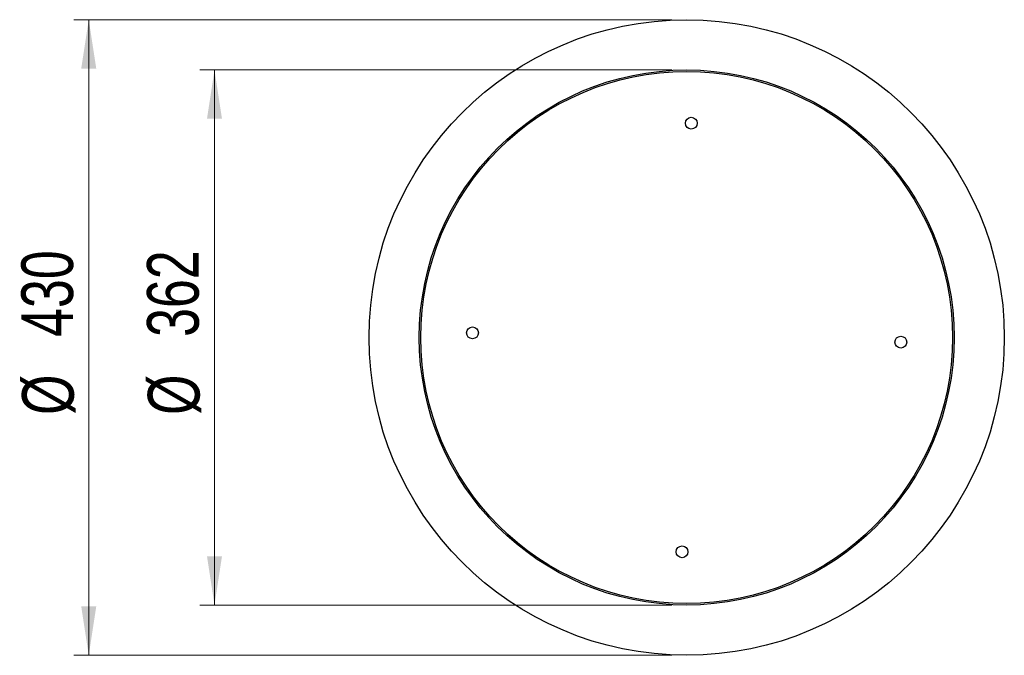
# Model space of a CAD drawing. Header units: millimetres. Extents: x 29 to 95, y 111 to 258.
# Tile 8 of 8: x 29 to 95, y 215 to 258. Entities that reach past the tile are written whole.
import ezdxf

# ---------------------------------------------------------------- set-up
doc = ezdxf.new("R2010")
doc.units = ezdxf.units.MM
doc.styles.add('SLDTEXTSTYLE0', font='TXT', dxfattribs={"width": 0.75})
doc.dimstyles.new('SLDDIMSTYLE1', dxfattribs={"dimtxt": 3.5, "dimasz": 3.302, "dimexe": 0, "dimexo": 0.0625, "dimgap": 0.875, "dimtad": 1, "dimdec": 0, "dimlfac": 10, "dimrnd": 1e-09, "dimzin": 12, "dimdsep": 46, "dimtxsty": 'SLDTEXTSTYLE0', "dimsah": 1, "dimcen": 0.09, "dimadec": 0, "dimazin": 3, "dimtfac": 1, "dimtdec": 0, "dimtofl": 0, "dimtmove": 0, "dimatfit": 3, "dimfxl": 0, "dimfrac": 2, "dimtolj": 1, "dimtzin": 12, "dimarcsym": 0})

# ---------------------------------------------------------------- blocks, each defined once
blk = doc.blocks.new('_D_1')
at = {"color": 7, "linetype": 'Continuous', "lineweight": 0}
for p, q in [((72.686, 258.09), (32.215, 258.09)), ((33.215, 258.09), (33.215, 215.09)), ((72.686, 215.09), (32.215, 215.09))]:
    blk.add_line(p, q, dxfattribs=at)
at = {"color": 7, "linetype": 'Continuous', "lineweight": 18}
for points in [[(33.215, 258.09), (32.707, 254.788), (33.723, 254.788)], [(33.215, 215.09), (33.723, 218.392), (32.707, 218.392)]]:
    blk.add_solid(points, dxfattribs=at)
at = {"color": 7, "linetype": 'Continuous', "lineweight": 18, "char_height": 3.5, "attachment_point": 1, "rotation": 90, "style": 'SLDTEXTSTYLE0'}
for s, insert in [('430', (28.65, 236.631)), ('%%c', (28.703, 231.352))]:
    blk.add_mtext(s, dxfattribs=dict(at, insert=insert))
blk = doc.blocks.new('_D_2')
at = {"color": 7, "linetype": 'Continuous', "lineweight": 0}
for p, q in [((72.686, 254.69), (40.726, 254.69)), ((41.726, 254.69), (41.726, 218.49)), ((72.686, 218.49), (40.726, 218.49))]:
    blk.add_line(p, q, dxfattribs=at)
at = {"color": 7, "linetype": 'Continuous', "lineweight": 18}
for points in [[(41.726, 254.69), (41.218, 251.388), (42.234, 251.388)], [(41.726, 218.49), (42.234, 221.792), (41.218, 221.792)]]:
    blk.add_solid(points, dxfattribs=at)
at = {"color": 7, "linetype": 'Continuous', "lineweight": 18, "char_height": 3.5, "attachment_point": 1, "rotation": 90, "style": 'SLDTEXTSTYLE0'}
for s, insert in [('362', (37.161, 236.631)), ('%%c', (37.215, 231.352))]:
    blk.add_mtext(s, dxfattribs=dict(at, insert=insert))

msp = doc.modelspace()

# ---------------------------------------------------------------- linework, layer by layer
at = {"color": 7, "linetype": 'Continuous', "lineweight": 25}
for centre, radius in [((73.686, 236.59), 21.5), ((73.686, 236.59), 18.1), ((73.686, 236.59), 18), ((73.999, 251.087), 0.4), ((59.189, 236.903), 0.4), ((88.182, 236.277), 0.4), ((73.373, 222.093), 0.4)]:
    msp.add_circle(centre, radius, dxfattribs=at)

# ---------------------------------------------------------------- dimensions: what is measured, and where the dimension line sits
at = {"color": 7, "linetype": 'Continuous', "lineweight": 18}
for base, p1, p2, picture, middle in [((33.215, 215.09), (73.686, 258.09), (73.686, 215.09), '_D_1', (33.215, 237.871)), ((41.726, 218.49), (73.686, 254.69), (73.686, 218.49), '_D_2', (41.726, 237.871))]:
    dim = msp.add_linear_dim(base=base, p1=p1, p2=p2, angle=90, text='%%c<>', dimstyle='SLDDIMSTYLE1', dxfattribs=at)
    dim.commit()
    dim.dimension.update_dxf_attribs({"geometry": picture, "text_midpoint": middle, "dimtype": 160})

doc.saveas('drawing.dxf')
